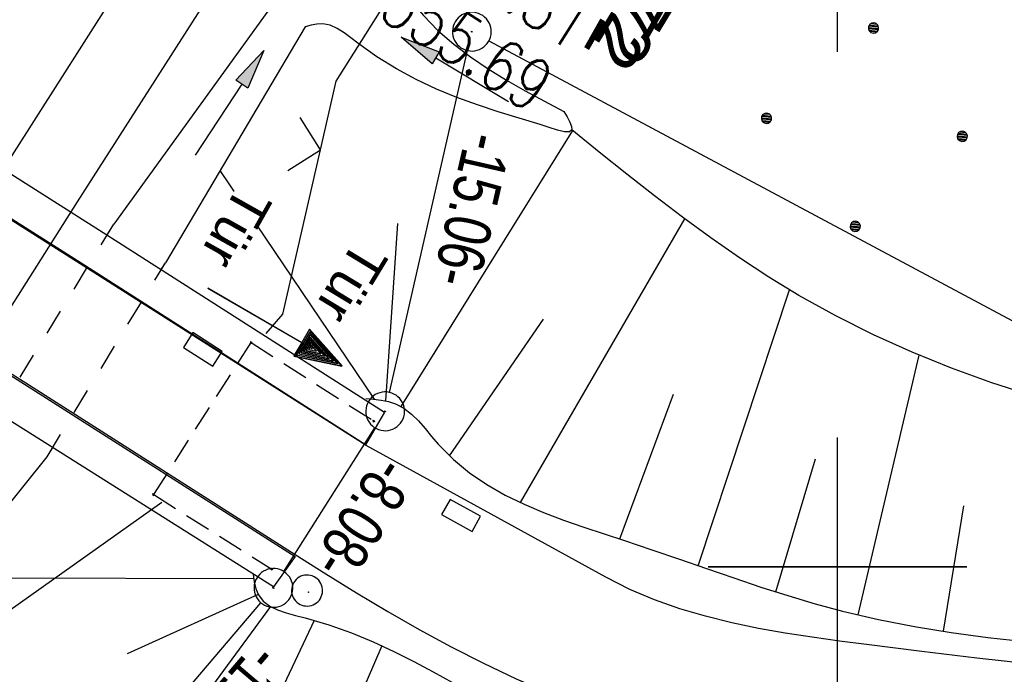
# Model space of a CAD drawing. Extents: x 509054 to 510069, y 459212 to 460305.
# Tile 58 of 66: x 509768 to 509806, y 460096 to 460121. Entities that reach past the tile are written whole.
import ezdxf
from ezdxf import colors
from ezdxf.entities.mleader import LeaderData, LeaderLine
from ezdxf.math import Vec2, Vec3

# ---------------------------------------------------------------- set-up
doc = ezdxf.new("R2010")
doc.units = 0
doc.header["$LTSCALE"] = 10
doc.header["$MEASUREMENT"] = 0
for name, pattern in [('AUSGEZOGEN', [0]), ('LT00', [0]), ('LT01', [0.2, 0.1, -0.1]), ('LT17', [0.15, 0.1, -0.05])]:
    doc.linetypes.add(name, pattern=pattern)
doc.layers.get('0').update_dxf_attribs({"linetype": 'LT00'})
for name, color, linetype in [('--EK_FBR', 1, 'LT00'), ('--EK_Schacht-Text', 5, 'LT00'), ('--EL_DFK_AB_L', 21, 'LT00'), ('--EL_DFK_AB_P', 7, 'LT00'), ('ABSTAND', 8, 'LT00'), ('DFK_AB_L', 21, 'LT00'), ('DFK_AB_P', 7, 'LT00'), ('DFK_KATASTER', 250, 'LT00'), ('DFK_NUTZUNG', 250, 'LT00'), ('DFK_TOPO-SYM', 252, 'LT00'), ('DFK_VERMPKT', 252, 'LT00'), ('FESTPKT_TEXT_A', 211, 'LT00'), ('FESTPKT_TEXT_B', 211, 'LT00'), ('PFEIL', 140, 'AUSGEZOGEN'), ('TOR_TEXT_A', 11, 'Continuous'), ('TOR_TEXT_B', 11, 'Continuous'), ('V109_AFBR_BAB', 250, 'LT00'), ('V109_BOESCH', 250, 'LT00'), ('V109_BOSCHUNG', 250, 'LT00'), ('V109_BR_KAPPE', 30, 'LT00'), ('V109_BR_WID', 30, 'LT17'), ('V109_GRABEN', 250, 'LT00'), ('V109_LD_MARK', 250, 'LT00'), ('V109_RASTER', 250, 'LT00'), ('V109_SINKK', 182, 'LT00'), ('V109_TOR', 10, 'LT00'), ('V109_ZAUN', 40, 'LT00'), ('V110_AFBR_BAB', 250, 'LT00'), ('V110_BOESCH', 250, 'LT00'), ('V110_BOSCHUNG', 250, 'LT00'), ('V110_BR_KAPPE', 30, 'LT00'), ('V110_BR_WID', 30, 'LT17'), ('V110_GRABEN', 250, 'LT00'), ('V110_LD_MARK', 250, 'LT00'), ('V110_RASTER', 250, 'LT00'), ('V110_SINKK', 182, 'LT00'), ('V110_TOR', 10, 'LT00'), ('V110_Verdeckt', 253, 'LT00'), ('V110_ZAUN', 40, 'LT00')]:
    doc.layers.add(name, color=color, linetype=linetype)
doc.styles.add('Beschrift', font='ARIAL.TTF')
doc.styles.add('schachtbeschriftung', font='romans.shx', dxfattribs={"width": 0.75, "height": 2})
doc.styles.get("Standard").update_dxf_attribs({"font": 'ARIAL.TTF'})

# ---------------------------------------------------------------- blocks, each defined once
blk = doc.blocks.new('SYMB7010')
at = {"color": 0, "linetype": 'ByBlock'}
for points in [[(-0.031408, 0.499213), (-0.093728, 0.49134), (-0.15457, 0.475719), (-0.212975, 0.452595), (-0.268021, 0.422333), (-0.31884, 0.385411), (-0.36463, 0.342411), (-0.40467, 0.29401), (-0.438329, 0.240973), (-0.465074, 0.184136), (-0.484486, 0.124395), (-0.496256, 0.062692), (-0.5002, 0)], [(0.5002, 0), (0.496256, 0.062692), (0.484485, 0.124395), (0.465074, 0.184136), (0.438329, 0.240973), (0.40467, 0.29401), (0.36463, 0.342411), (0.31884, 0.385411), (0.268021, 0.422333), (0.212975, 0.452595), (0.15457, 0.475719), (0.093728, 0.49134), (0.031408, 0.499213), (-0.031408, 0.499213)], [(-0.5002, 0), (-0.496256, -0.062692), (-0.484486, -0.124395), (-0.465075, -0.184136), (-0.438329, -0.240973), (-0.404671, -0.29401), (-0.36463, -0.342411), (-0.31884, -0.385411), (-0.268021, -0.422333), (-0.212975, -0.452595), (-0.154571, -0.475719), (-0.093728, -0.49134), (-0.031408, -0.499213), (0.031408, -0.499213)], [(0.031408, -0.499213), (0.093728, -0.491341), (0.15457, -0.475719), (0.212975, -0.452595), (0.268021, -0.422333), (0.31884, -0.385411), (0.36463, -0.342411), (0.404671, -0.294011), (0.438329, -0.240974), (0.465075, -0.184136), (0.484486, -0.124395), (0.496256, -0.062692), (0.500201, 0)]]:
    blk.add_lwpolyline(points, dxfattribs=at)
blk = doc.blocks.new('SYMB7301')
at = {"color": 0, "linetype": 'ByBlock'}
for p, q in [((-0.128693, 0), (0, 0.128693)), ((0, -0.128693), (-0.128693, 0)), ((0, 0.128693), (0.128693, 0)), ((0.128693, 0), (0, -0.128693)), ((0.000059, -0.009738), (0.000059, 0.009897)), ((-0.00901, -0.004339), (-0.002225, -0.009749))]:
    blk.add_line(p, q, dxfattribs=at)
for points in [[(-0.002225, 0.009749), (-0.00901, 0.004339), (-0.00901, -0.004339)], [(0.01, 0), (0.006235, 0.007818), (-0.002225, 0.009749)], [(-0.002225, -0.009749), (0.006235, -0.007818), (0.01, 0)]]:
    blk.add_lwpolyline(points, dxfattribs=at)
blk = doc.blocks.new('SYMB0003')
at = {"color": 0, "linetype": 'ByBlock'}
for p, q in [((-0.015712, 0), (0.010166, 0.012015)), ((0, -0.021257), (-0.015712, 0)), ((0.010166, 0.012015), (0, -0.021257))]:
    blk.add_line(p, q, dxfattribs=at)
for points in [[(-0.031395, 0.499013), (-0.093691, 0.491144), (-0.154509, 0.475528), (-0.21289, 0.452414), (-0.267913, 0.422164), (-0.318712, 0.385257), (-0.364484, 0.342274), (-0.404509, 0.293893), (-0.438154, 0.240877), (-0.464888, 0.184062), (-0.484292, 0.124345), (-0.496058, 0.062667), (-0.5, 0)], [(0.5, 0), (0.496057, 0.062667), (0.484292, 0.124345), (0.464888, 0.184062), (0.438153, 0.240877), (0.404509, 0.293893), (0.364484, 0.342274), (0.318712, 0.385257), (0.267913, 0.422164), (0.21289, 0.452414), (0.154509, 0.475528), (0.093691, 0.491144), (0.031395, 0.499013), (-0.031395, 0.499013)], [(-0.5, 0), (-0.496058, -0.062667), (-0.484292, -0.124345), (-0.464888, -0.184062), (-0.438154, -0.240877), (-0.404509, -0.293893), (-0.364485, -0.342274), (-0.318712, -0.385257), (-0.267914, -0.422164), (-0.21289, -0.452414), (-0.154509, -0.475529), (-0.093691, -0.491144), (-0.031395, -0.499014), (0.031395, -0.499014)], [(0.031395, -0.499014), (0.093691, -0.491144), (0.154509, -0.475529), (0.21289, -0.452414), (0.267914, -0.422164), (0.318712, -0.385257), (0.364485, -0.342274), (0.404509, -0.293893), (0.438154, -0.240877), (0.464889, -0.184062), (0.484292, -0.124345), (0.496058, -0.062667), (0.5, 0)]]:
    blk.add_lwpolyline(points, dxfattribs=at)
blk = doc.blocks.new('Ackerland7')
at = {"layer": 'DFK_NUTZUNG', "color": 0, "linetype": 'ByBlock'}
for p, q in [((-4, 3.928), (-4, 3.67)), ((-3.95, 3.628), (-3.95, 3.97)), ((-3.9, 3.99), (-3.9, 3.607)), ((-3.85, 3.601), (-3.85, 3.997)), ((-3.8, 3.99), (-3.8, 3.607)), ((-3.75, 3.628), (-3.75, 3.97)), ((-3.7, 3.928), (-3.7, 3.67)), ((3.7, 3.929), (3.7, 3.671)), ((3.75, 3.629), (3.75, 3.971)), ((3.8, 3.992), (3.8, 3.608)), ((3.85, 3.602), (3.85, 3.998)), ((3.9, 3.992), (3.9, 3.608)), ((3.95, 3.629), (3.95, 3.971)), ((4, 3.929), (4, 3.671)), ((-3.65, 3.798), (-3.65, 3.8)), ((4.05, 3.799), (4.05, 3.801)), ((-7.85, 0.129), (-7.85, -0.129)), ((-7.8, -0.171), (-7.8, 0.171)), ((-7.75, 0.192), (-7.75, -0.192)), ((-7.7, -0.198), (-7.7, 0.198)), ((-7.65, 0.192), (-7.65, -0.192)), ((-7.6, -0.171), (-7.6, 0.171)), ((-7.55, 0.129), (-7.55, -0.129)), ((-7.5, -0.001), (-7.5, 0.001)), ((-0.15, 0.129), (-0.15, -0.129)), ((-0.1, -0.171), (-0.1, 0.171)), ((-0.05, 0.192), (-0.05, -0.192)), ((0, -0.198), (0, 0.198)), ((0.05, 0.192), (0.05, -0.192)), ((0.1, -0.171), (0.1, 0.171)), ((0.15, 0.129), (0.15, -0.129)), ((0.2, -0.001), (0.2, 0.001)), ((7.55, 0.129), (7.55, -0.129)), ((7.6, -0.171), (7.6, 0.171)), ((7.65, 0.192), (7.65, -0.192)), ((7.7, -0.198), (7.7, 0.198)), ((7.75, 0.192), (7.75, -0.192)), ((7.8, -0.171), (7.8, 0.171)), ((7.85, 0.129), (7.85, -0.129)), ((7.9, -0.001), (7.9, 0.001)), ((-4, -3.671), (-4, -3.929)), ((-3.95, -3.971), (-3.95, -3.629)), ((-3.9, -3.608), (-3.9, -3.992)), ((-3.85, -3.998), (-3.85, -3.602)), ((-3.8, -3.608), (-3.8, -3.992)), ((-3.75, -3.971), (-3.75, -3.629)), ((-3.7, -3.671), (-3.7, -3.929)), ((-3.65, -3.801), (-3.65, -3.799)), ((3.7, -3.671), (3.7, -3.929)), ((3.75, -3.971), (3.75, -3.629)), ((3.8, -3.608), (3.8, -3.992)), ((3.85, -3.998), (3.85, -3.602)), ((3.9, -3.608), (3.9, -3.992)), ((3.95, -3.971), (3.95, -3.629)), ((4, -3.671), (4, -3.929)), ((4.05, -3.801), (4.05, -3.799))]:
    blk.add_line(p, q, dxfattribs=at)
for points in [[(-3.65, 3.799), (-3.67, 3.886), (-3.725, 3.955), (-3.805, 3.994), (-3.894, 3.994), (-3.975, 3.955), (-4.03, 3.886), (-4.05, 3.799), (-4.03, 3.712), (-3.975, 3.642), (-3.894, 3.604), (-3.805, 3.604), (-3.725, 3.642), (-3.67, 3.712), (-3.65, 3.799)], [(4.05, 3.8), (4.03, 3.887), (3.975, 3.956), (3.894, 3.995), (3.805, 3.995), (3.725, 3.956), (3.67, 3.887), (3.65, 3.8), (3.67, 3.713), (3.725, 3.644), (3.805, 3.605), (3.894, 3.605), (3.975, 3.644), (4.03, 3.713), (4.05, 3.8)], [(-7.5, 0), (-7.52, 0.087), (-7.575, 0.156), (-7.655, 0.195), (-7.744, 0.195), (-7.825, 0.156), (-7.88, 0.087), (-7.9, 0)], [(0.2, 0), (0.18, 0.087), (0.125, 0.156), (0.045, 0.195), (-0.044, 0.195), (-0.125, 0.156), (-0.18, 0.087), (-0.2, 0)], [(-0.2, 0), (-0.18, -0.087), (-0.125, -0.156), (-0.044, -0.195), (0.045, -0.195), (0.125, -0.156), (0.18, -0.087), (0.2, 0)], [(7.9, 0), (7.88, 0.087), (7.825, 0.156), (7.744, 0.195), (7.655, 0.195), (7.575, 0.156), (7.52, 0.087), (7.5, 0)], [(7.5, 0), (7.52, -0.087), (7.575, -0.156), (7.655, -0.195), (7.744, -0.195), (7.825, -0.156), (7.88, -0.087), (7.9, 0)], [(-7.9, 0), (-7.88, -0.087), (-7.825, -0.156), (-7.744, -0.195), (-7.655, -0.195), (-7.575, -0.156), (-7.52, -0.087), (-7.5, 0)], [(-3.65, -3.8), (-3.67, -3.713), (-3.725, -3.644), (-3.805, -3.605), (-3.894, -3.605), (-3.975, -3.644), (-4.03, -3.713), (-4.05, -3.8), (-4.03, -3.887), (-3.975, -3.956), (-3.894, -3.995), (-3.805, -3.995), (-3.725, -3.956), (-3.67, -3.887), (-3.65, -3.8)], [(4.05, -3.8), (4.03, -3.713), (3.975, -3.644), (3.894, -3.605), (3.805, -3.605), (3.725, -3.644), (3.67, -3.713), (3.65, -3.8), (3.67, -3.887), (3.725, -3.956), (3.805, -3.995), (3.894, -3.995), (3.975, -3.956), (4.03, -3.887), (4.05, -3.8)]]:
    blk.add_lwpolyline(points, dxfattribs=at)
blk = doc.blocks.new('Pfreil3')
at = {"layer": 'PFEIL'}
blk.add_hatch(color=256, dxfattribs=at).paths.add_polyline_path([(-1.549, 0.273), (-1.549, -0.273), (0, 0)])
for p, q in [((-1.549, 0), (-4.831, 0)), ((-1.549, -0.273), (-1.549, 0.273)), ((-1.549, 0.273), (0, 0)), ((0, 0), (-1.549, -0.273))]:
    blk.add_line(p, q, dxfattribs=at)
blk = doc.blocks.new('SYMB0652')
at = {"color": 0, "linetype": 'ByBlock'}
blk.add_lwpolyline([(-0.15, -0.075), (0.15, -0.075), (0.15, 0.075), (-0.15, 0.075), (-0.15, -0.075)], dxfattribs=at)
blk = doc.blocks.new('SYMB0011')
at = {"color": 0, "linetype": 'ByBlock'}
for p, q in [((0.5, 0), (-0.5, 0)), ((0, 0.5), (0, -0.5))]:
    blk.add_line(p, q, dxfattribs=at)
blk = doc.blocks.new('SYMB0070')
at = {"color": 0, "linetype": 'ByBlock'}
for p, q in [((0.5, 0), (0.2, 0.1)), ((0.2, 0.1), (0.2, 0)), ((0.468, 0), (0.21, 0.086)), ((0.21, 0.086), (0.21, -0.086)), ((-0.5, 0), (0.2, 0)), ((0.21, -0.086), (0.468, 0)), ((0.22, -0.072), (0.437, 0)), ((0.23, -0.058), (0.405, 0)), ((0.24, -0.045), (0.374, 0)), ((0.342, 0), (0.25, 0.031)), ((0.25, 0.031), (0.25, -0.031)), ((0.25, -0.031), (0.342, 0)), ((0.26, -0.017), (0.31, 0)), ((0.27, -0.003), (0.279, 0))]:
    blk.add_line(p, q, dxfattribs=at)
for points in [[(0.437, 0), (0.22, 0.072), (0.22, -0.072)], [(0.2, 0), (0.2, -0.1), (0.5, 0)], [(0.405, 0), (0.23, 0.058), (0.23, -0.058)], [(0.374, 0), (0.24, 0.045), (0.24, -0.045)], [(0.31, 0), (0.26, 0.017), (0.26, -0.017)], [(0.279, 0), (0.27, 0.003), (0.27, -0.003)]]:
    blk.add_lwpolyline(points, dxfattribs=at)
blk = doc.blocks.new('_None')
blk = doc.blocks.new('SYMB0024')
at = {"color": 0, "linetype": 'ByBlock'}
for p, q in [((-0.5, 0.5), (0, 0)), ((0, 0), (0.5, 0.5))]:
    blk.add_line(p, q, dxfattribs=at)

msp = doc.modelspace()

# ---------------------------------------------------------------- linework, layer by layer
at = {"layer": '--EK_FBR'}
for points in [[(509790.672, 460145.651), (509788.774, 460142.663), (509775.887, 460122.371), (509770.61, 460114.119), (509765.791, 460106.519), (509762.095, 460100.744), (509750.657, 460082.677), (509737.856, 460062.627)], [(509790.672, 460145.65), (509788.774, 460142.663), (509775.887, 460122.371), (509770.61, 460114.119), (509765.791, 460106.519), (509762.095, 460100.744), (509750.657, 460082.677), (509737.856, 460062.627)], [(509807.499, 460096.241), (509805.384, 460096.479), (509803.261, 460096.733), (509801.127, 460097), (509800.078, 460097.136), (509799.03, 460097.281), (509797.985, 460097.442), (509796.947, 460097.627), (509795.919, 460097.841), (509794.904, 460098.092), (509793.907, 460098.387), (509792.929, 460098.732), (509791.976, 460099.135), (509791.049, 460099.602), (509781.782, 460104.697), (509770.731, 460111.716), (509758.256, 460119.619)], [(509807.499, 460096.241), (509805.384, 460096.479), (509803.261, 460096.733), (509801.127, 460097), (509800.078, 460097.136), (509799.03, 460097.281), (509797.985, 460097.442), (509796.947, 460097.627), (509795.919, 460097.841), (509794.904, 460098.092), (509793.907, 460098.387), (509792.929, 460098.732), (509791.976, 460099.135), (509791.049, 460099.602), (509781.782, 460104.697), (509770.731, 460111.716), (509758.256, 460119.619)], [(509755.841, 460115.233), (509768.771, 460107.026), (509779.036, 460100.487), (509780.221, 460099.739), (509781.416, 460099.002), (509782.621, 460098.283), (509783.839, 460097.585), (509785.071, 460096.915), (509786.319, 460096.277), (509787.583, 460095.676), (509788.866, 460095.119), (509790.282, 460094.566), (509791.719, 460094.066), (509793.175, 460093.617), (509794.645, 460093.213), (509796.129, 460092.853), (509797.623, 460092.532), (509799.125, 460092.247), (509800.631, 460091.994), (509802.316, 460091.746), (509804.004, 460091.531), (509805.694, 460091.345), (509807.386, 460091.184)], [(509755.841, 460115.233), (509768.771, 460107.026), (509779.036, 460100.487), (509780.221, 460099.739), (509781.416, 460099.002), (509782.621, 460098.283), (509783.839, 460097.585), (509785.071, 460096.915), (509786.319, 460096.277), (509787.583, 460095.676), (509788.866, 460095.119), (509790.282, 460094.566), (509791.719, 460094.067), (509793.175, 460093.617), (509794.645, 460093.213), (509796.129, 460092.853), (509797.623, 460092.532), (509799.125, 460092.247), (509800.631, 460091.994), (509802.316, 460091.746), (509804.004, 460091.531), (509805.694, 460091.345), (509807.386, 460091.184)]]:
    msp.add_lwpolyline(points, dxfattribs=at)
at = {"layer": '--EL_DFK_AB_L'}
for p, q in [((509782.687, 460106.751), (509785.703, 460119.968)), ((509778.601, 460099.823), (509782.119, 460105.386)), ((509771.176, 460090.931), (509777.714, 460098.618))]:
    msp.add_line(p, q, dxfattribs=at)
at = {"layer": 'DFK_AB_L'}
for p, q in [((509782.687, 460106.751), (509785.703, 460119.968)), ((509778.601, 460099.823), (509782.119, 460105.386)), ((509771.176, 460090.931), (509777.714, 460098.618))]:
    msp.add_line(p, q, dxfattribs=at)
at = {"layer": 'DFK_KATASTER'}
msp.add_line((509786.531, 460120.346), (509807.699, 460109.014), dxfattribs=at)
at = {"layer": 'V109_AFBR_BAB'}
for points in [[(509790.672, 460145.651), (509788.774, 460142.663), (509775.887, 460122.371), (509770.61, 460114.119), (509765.791, 460106.519), (509762.095, 460100.744), (509750.657, 460082.677), (509737.856, 460062.627)], [(509807.499, 460096.241), (509805.384, 460096.479), (509803.261, 460096.733), (509801.127, 460097), (509800.078, 460097.136), (509799.03, 460097.281), (509797.985, 460097.442), (509796.947, 460097.627), (509795.919, 460097.841), (509794.904, 460098.092), (509793.907, 460098.387), (509792.929, 460098.732), (509791.976, 460099.135), (509791.049, 460099.602), (509781.782, 460104.697), (509770.731, 460111.716), (509758.256, 460119.619)], [(509755.841, 460115.233), (509768.771, 460107.026), (509779.036, 460100.487), (509780.221, 460099.739), (509781.416, 460099.002), (509782.621, 460098.283), (509783.839, 460097.585), (509785.071, 460096.915), (509786.319, 460096.277), (509787.583, 460095.676), (509788.866, 460095.119), (509790.282, 460094.566), (509791.719, 460094.066), (509793.175, 460093.617), (509794.645, 460093.213), (509796.129, 460092.853), (509797.623, 460092.532), (509799.125, 460092.247), (509800.631, 460091.994), (509802.316, 460091.746), (509804.004, 460091.531), (509805.694, 460091.345), (509807.386, 460091.184)]]:
    msp.add_lwpolyline(points, dxfattribs=at)
at = {"layer": 'V109_BOESCH'}
for points in [[(509807.537, 460106.617), (509805.965, 460107.125), (509804.416, 460107.686), (509802.892, 460108.302), (509801.396, 460108.974), (509799.933, 460109.707), (509798.504, 460110.501), (509797.35, 460111.205), (509796.22, 460111.948), (509795.109, 460112.724), (509794.014, 460113.527), (509792.933, 460114.352), (509791.862, 460115.193), (509790.797, 460116.045), (509789.736, 460116.903)], [(509781.77, 460106.517), (509782.071, 460106.491), (509782.367, 460106.454), (509782.653, 460106.396), (509782.922, 460106.308), (509783.241, 460106.137), (509783.531, 460105.911), (509783.802, 460105.645), (509784.06, 460105.353), (509784.314, 460105.05), (509784.571, 460104.75), (509785.155, 460104.159), (509785.785, 460103.64), (509786.454, 460103.183), (509787.157, 460102.781), (509787.888, 460102.424), (509788.642, 460102.105), (509789.412, 460101.814), (509790.193, 460101.543), (509790.98, 460101.283), (509791.766, 460101.025), (509792.833, 460100.666), (509793.891, 460100.301), (509794.943, 460099.935), (509795.991, 460099.575), (509797.038, 460099.225), (509798.086, 460098.891), (509799.138, 460098.579), (509800.197, 460098.294), (509801.584, 460097.97), (509802.984, 460097.697), (509804.396, 460097.467), (509805.819, 460097.277), (509807.25, 460097.121)], [(509777.412, 460099.703), (509777.457, 460099.422), (509777.52, 460099.156), (509777.617, 460098.918), (509777.803, 460098.677), (509778.056, 460098.489), (509778.359, 460098.342), (509778.698, 460098.225), (509779.058, 460098.125), (509779.426, 460098.031), (509780.346, 460097.76), (509781.219, 460097.449), (509782.053, 460097.106), (509782.853, 460096.736), (509783.626, 460096.346), (509784.379, 460095.942), (509785.118, 460095.533)]]:
    msp.add_lwpolyline(points, dxfattribs=at)
at = {"layer": 'V109_BOSCHUNG'}
for p, q in [((509783.141, 460106.199), (509789.771, 460116.874)), ((509782.107, 460106.483), (509776.14, 460115.33)), ((509782.546, 460106.421), (509783.014, 460113.276)), ((509787.745, 460102.49), (509794.097, 460113.465)), ((509794.613, 460100.05), (509798.152, 460110.71)), ((509785.003, 460104.303), (509788.639, 460109.585)), ((509800.805, 460098.146), (509803.159, 460108.189)), ((509791.59, 460101.083), (509793.659, 460106.685)), ((509797.615, 460099.039), (509799.148, 460104.181)), ((509804.104, 460097.512), (509804.886, 460102.37)), ((509777.437, 460099.538), (509766.392, 460099.57)), ((509777.607, 460098.937), (509772.545, 460096.637)), ((509778.089, 460098.47), (509771.366, 460089.36)), ((509779.779, 460097.933), (509777.361, 460092.821)), ((509782.389, 460096.954), (509778.039, 460086.925))]:
    msp.add_line(p, q, dxfattribs=at)
at = {"layer": 'V109_BR_KAPPE'}
for points in [[(509782.49, 460105.98), (509781.765, 460104.726), (509770.774, 460111.752), (509758.307, 460119.649), (509743.274, 460129.208), (509734.864, 460134.491), (509735.673, 460135.758), (509744.088, 460130.433), (509758.848, 460121.037), (509771.625, 460112.938), (509782.49, 460105.98)], [(509779.043, 460100.408), (509778.199, 460099.23), (509767.701, 460105.856), (509754.884, 460114.049), (509741.512, 460122.52), (509731.373, 460128.986), (509732.145, 460130.257), (509742.462, 460123.65), (509755.848, 460115.176), (509768.714, 460106.974), (509779.043, 460100.408)]]:
    msp.add_lwpolyline(points, dxfattribs=at)
at = {"layer": 'V109_BR_WID'}
for p, q in [((509773.575, 460102.796), (509777.341, 460108.676)), ((509777.341, 460108.676), (509782.084, 460105.639)), ((509773.575, 460102.796), (509778.139, 460099.916))]:
    msp.add_line(p, q, dxfattribs=at)
at = {"layer": 'V109_GRABEN'}
for p, q in [((509771.777, 460112.841), (509772.034, 460113.261)), ((509773.866, 460111.502), (509774.024, 460111.761)), ((509769.455, 460104.265), (509769.668, 460104.615))]:
    msp.add_line(p, q, dxfattribs=at)
for points in [[(509792.709, 460144.502), (509792.332, 460143.93), (509790.736, 460141.491), (509788.914, 460138.682), (509787.103, 460135.867), (509785.301, 460133.045), (509783.507, 460130.219), (509781.718, 460127.389), (509779.932, 460124.556), (509778.149, 460121.723), (509772.034, 460113.261)], [(509794.518, 460143.483), (509792.519, 460140.462), (509782.751, 460125.93), (509782.629, 460125.528), (509782.524, 460125.127), (509782.455, 460124.726), (509782.44, 460124.326), (509782.5, 460123.889), (509782.629, 460123.458), (509782.812, 460123.039), (509783.032, 460122.634), (509783.484, 460121.948), (509783.996, 460121.32), (509784.559, 460120.744), (509785.169, 460120.214), (509785.817, 460119.722), (509786.499, 460119.262), (509787.206, 460118.829), (509787.933, 460118.414), (509788.673, 460118.013), (509789.42, 460117.618)], [(509788.512, 460117.109), (509787.702, 460117.351), (509786.893, 460117.602), (509786.089, 460117.868), (509785.291, 460118.159), (509784.501, 460118.481), (509783.72, 460118.845), (509782.952, 460119.256), (509782.198, 460119.724), (509781.46, 460120.257), (509781.198, 460120.463), (509780.934, 460120.66), (509780.667, 460120.827), (509780.391, 460120.947), (509780.104, 460120.999), (509779.884, 460120.987), (509779.66, 460120.945), (509779.432, 460120.886), (509774.024, 460111.761)], [(509789.42, 460117.618), (509789.548, 460117.401), (509789.657, 460117.199), (509789.726, 460117.028), (509789.736, 460116.903), (509789.643, 460116.826), (509789.449, 460116.828), (509789.179, 460116.889), (509788.858, 460116.989), (509788.512, 460117.109)], [(509766.617, 460100.742), (509769.455, 460104.265)]]:
    msp.add_lwpolyline(points, dxfattribs=at)
at = {"layer": 'V109_LD_MARK'}
msp.add_lwpolyline([(509725.844, 460049.574), (509728.672, 460054.019), (509735.084, 460064.092), (509741.498, 460074.164), (509747.914, 460084.235), (509754.33, 460094.306), (509760.746, 460104.376), (509767.161, 460114.448), (509773.575, 460124.519), (509779.988, 460134.593), (509786.398, 460144.667), (509787.986, 460147.165)], dxfattribs=at)
at = {"layer": 'V109_RASTER'}
for p, q in [((509800, 460095), (509800, 460105)), ((509805.001, 460100), (509795.001, 460100))]:
    msp.add_line(p, q, dxfattribs=at)
at = {"layer": 'V109_ZAUN'}
msp.add_line((509766.86, 460097.518), (509773.887, 460102.507), dxfattribs=at)
for points in [[(509780.019, 460116.125), (509780.631, 460118.789), (509787.167, 460129.17)], [(509777.918, 460109.031), (509778.561, 460109.769), (509780.019, 460116.125)]]:
    msp.add_lwpolyline(points, dxfattribs=at)
at = {"layer": 'V110_AFBR_BAB'}
for points in [[(509790.672, 460145.65), (509788.774, 460142.663), (509775.887, 460122.371), (509770.61, 460114.119), (509765.791, 460106.519), (509762.095, 460100.744), (509750.657, 460082.677), (509737.856, 460062.627)], [(509807.499, 460096.241), (509805.384, 460096.479), (509803.261, 460096.733), (509801.127, 460097), (509800.078, 460097.136), (509799.03, 460097.281), (509797.985, 460097.442), (509796.947, 460097.627), (509795.919, 460097.841), (509794.904, 460098.092), (509793.907, 460098.387), (509792.929, 460098.732), (509791.976, 460099.135), (509791.049, 460099.602), (509781.782, 460104.697), (509770.731, 460111.716), (509758.256, 460119.619)], [(509755.841, 460115.233), (509768.771, 460107.026), (509779.036, 460100.487), (509780.221, 460099.739), (509781.416, 460099.002), (509782.621, 460098.283), (509783.839, 460097.585), (509785.071, 460096.915), (509786.319, 460096.277), (509787.583, 460095.676), (509788.866, 460095.119), (509790.282, 460094.566), (509791.719, 460094.067), (509793.175, 460093.617), (509794.645, 460093.213), (509796.129, 460092.853), (509797.623, 460092.532), (509799.125, 460092.247), (509800.631, 460091.994), (509802.316, 460091.746), (509804.004, 460091.531), (509805.694, 460091.345), (509807.386, 460091.184)]]:
    msp.add_lwpolyline(points, dxfattribs=at)
at = {"layer": 'V110_BOESCH'}
for points in [[(509807.537, 460106.617), (509805.965, 460107.125), (509804.416, 460107.686), (509802.892, 460108.302), (509801.396, 460108.974), (509799.933, 460109.707), (509798.504, 460110.501), (509797.35, 460111.205), (509796.22, 460111.948), (509795.109, 460112.724), (509794.014, 460113.527), (509792.933, 460114.352), (509791.862, 460115.193), (509790.797, 460116.045), (509789.736, 460116.903)], [(509781.77, 460106.517), (509782.071, 460106.491), (509782.367, 460106.454), (509782.653, 460106.396), (509782.922, 460106.308), (509783.241, 460106.137), (509783.531, 460105.911), (509783.802, 460105.645), (509784.06, 460105.353), (509784.314, 460105.05), (509784.571, 460104.75), (509785.155, 460104.159), (509785.785, 460103.639), (509786.454, 460103.183), (509787.157, 460102.781), (509787.888, 460102.424), (509788.642, 460102.105), (509789.412, 460101.814), (509790.193, 460101.543), (509790.98, 460101.283), (509791.766, 460101.025), (509792.833, 460100.666), (509793.891, 460100.301), (509794.943, 460099.935), (509795.991, 460099.575), (509797.038, 460099.225), (509798.086, 460098.891), (509799.138, 460098.579), (509800.197, 460098.294), (509801.584, 460097.97), (509802.984, 460097.697), (509804.396, 460097.467), (509805.819, 460097.277), (509807.25, 460097.121)], [(509777.412, 460099.703), (509777.457, 460099.422), (509777.52, 460099.156), (509777.617, 460098.918), (509777.804, 460098.677), (509778.056, 460098.489), (509778.359, 460098.342), (509778.698, 460098.225), (509779.058, 460098.125), (509779.426, 460098.031), (509780.346, 460097.76), (509781.219, 460097.449), (509782.053, 460097.106), (509782.853, 460096.735), (509783.627, 460096.346), (509784.379, 460095.942), (509785.118, 460095.533)]]:
    msp.add_lwpolyline(points, dxfattribs=at)
at = {"layer": 'V110_BOSCHUNG'}
for p, q in [((509783.141, 460106.199), (509789.771, 460116.874)), ((509782.107, 460106.483), (509776.14, 460115.33)), ((509782.546, 460106.421), (509783.015, 460113.276)), ((509787.745, 460102.49), (509794.097, 460113.465)), ((509794.613, 460100.05), (509798.152, 460110.71)), ((509785.003, 460104.303), (509788.639, 460109.585)), ((509800.805, 460098.146), (509803.159, 460108.189)), ((509791.59, 460101.083), (509793.659, 460106.685)), ((509797.615, 460099.039), (509799.148, 460104.181)), ((509804.104, 460097.512), (509804.886, 460102.37)), ((509777.437, 460099.538), (509766.393, 460099.57)), ((509777.607, 460098.937), (509772.545, 460096.637)), ((509778.089, 460098.47), (509771.366, 460089.359)), ((509779.779, 460097.933), (509777.361, 460092.821)), ((509782.389, 460096.954), (509778.039, 460086.925))]:
    msp.add_line(p, q, dxfattribs=at)
at = {"layer": 'V110_BR_WID'}
for p, q in [((509773.575, 460102.796), (509777.341, 460108.676)), ((509777.341, 460108.676), (509782.084, 460105.639)), ((509773.575, 460102.796), (509778.139, 460099.916))]:
    msp.add_line(p, q, dxfattribs=at)
at = {"layer": 'V110_GRABEN'}
for p, q in [((509771.777, 460112.841), (509772.035, 460113.26)), ((509773.867, 460111.502), (509774.024, 460111.761)), ((509769.455, 460104.265), (509769.668, 460104.615))]:
    msp.add_line(p, q, dxfattribs=at)
for points in [[(509792.709, 460144.502), (509792.332, 460143.93), (509790.736, 460141.491), (509788.914, 460138.682), (509787.103, 460135.867), (509785.301, 460133.045), (509783.507, 460130.219), (509781.718, 460127.389), (509779.932, 460124.556), (509778.149, 460121.723), (509772.035, 460113.26)], [(509794.518, 460143.483), (509792.519, 460140.462), (509782.751, 460125.93), (509782.629, 460125.528), (509782.524, 460125.127), (509782.455, 460124.726), (509782.44, 460124.326), (509782.5, 460123.889), (509782.629, 460123.458), (509782.812, 460123.039), (509783.032, 460122.634), (509783.484, 460121.948), (509783.996, 460121.32), (509784.559, 460120.744), (509785.169, 460120.214), (509785.817, 460119.722), (509786.499, 460119.262), (509787.206, 460118.829), (509787.933, 460118.414), (509788.673, 460118.013), (509789.42, 460117.618)], [(509788.512, 460117.109), (509787.702, 460117.352), (509786.893, 460117.602), (509786.089, 460117.868), (509785.291, 460118.158), (509784.501, 460118.481), (509783.72, 460118.845), (509782.952, 460119.256), (509782.198, 460119.724), (509781.46, 460120.257), (509781.198, 460120.463), (509780.934, 460120.66), (509780.667, 460120.827), (509780.391, 460120.947), (509780.104, 460120.999), (509779.884, 460120.987), (509779.66, 460120.945), (509779.432, 460120.886), (509774.024, 460111.761)], [(509789.42, 460117.618), (509789.548, 460117.401), (509789.657, 460117.199), (509789.726, 460117.028), (509789.736, 460116.903), (509789.643, 460116.826), (509789.449, 460116.828), (509789.179, 460116.889), (509788.858, 460116.989), (509788.512, 460117.109)], [(509766.617, 460100.742), (509769.455, 460104.265)]]:
    msp.add_lwpolyline(points, dxfattribs=at)
at = {"layer": 'V110_LD_MARK'}
msp.add_lwpolyline([(509697.14, 460004.401), (509709.452, 460023.789), (509715.855, 460033.868), (509722.262, 460043.944), (509728.672, 460054.019), (509735.084, 460064.092), (509741.498, 460074.164), (509747.914, 460084.235), (509754.33, 460094.306), (509760.746, 460104.377), (509767.161, 460114.448), (509773.575, 460124.519), (509779.988, 460134.592), (509786.398, 460144.667), (509787.986, 460147.165)], dxfattribs=at)
at = {"layer": 'V110_RASTER'}
for p, q in [((509800, 460119.92), (509800, 460140.393)), ((509800, 460095), (509800, 460105)), ((509795.001, 460100), (509805.001, 460100))]:
    msp.add_line(p, q, dxfattribs=at)
at = {"layer": 'V110_Verdeckt', "linetype": 'LT01'}
for p, q in [((509767.359, 460105.633), (509772.035, 460113.26)), ((509769.455, 460104.265), (509774.024, 460111.761))]:
    msp.add_line(p, q, dxfattribs=at)
at = {"layer": 'V110_ZAUN'}
msp.add_line((509766.86, 460097.518), (509773.887, 460102.507), dxfattribs=at)
for points in [[(509780.02, 460116.125), (509780.631, 460118.789), (509787.167, 460129.17)], [(509777.918, 460109.031), (509778.561, 460109.769), (509780.02, 460116.125)]]:
    msp.add_lwpolyline(points, dxfattribs=at)

# ---------------------------------------------------------------- block references
at = {"layer": '--EL_DFK_AB_P', "xscale": 1.500000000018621, "yscale": 1.5, "zscale": 1.5, "rotation": 264.7377099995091}
for p in [(509785.87, 460120.7), (509782.52, 460106.019), (509778.2, 460099.19)]:
    msp.add_blockref('SYMB0003', p, dxfattribs=at)
at = {"layer": 'DFK_AB_P', "xscale": 1.500000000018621, "yscale": 1.5, "zscale": 1.5, "rotation": 264.7377099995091}
for p in [(509785.87, 460120.7), (509782.52, 460106.019), (509778.2, 460099.19)]:
    msp.add_blockref('SYMB0003', p, dxfattribs=at)
at = {"layer": 'DFK_NUTZUNG', "rotation": 264.7376999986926}
msp.add_blockref('Ackerland7', (509801.396, 460120.838), dxfattribs=at)
at = {"layer": 'DFK_TOPO-SYM', "xscale": 0.09999999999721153, "yscale": 0.09999999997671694, "zscale": 0.1, "rotation": 0.001159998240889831}
msp.add_blockref('SYMB7301', (509779.56, 460099.02), dxfattribs=at)
at = {"layer": 'DFK_VERMPKT', "xscale": 1.200000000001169, "yscale": 1.200000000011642, "zscale": 1.2, "rotation": 264.7377100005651}
msp.add_blockref('SYMB7010', (509779.5, 460099.089), dxfattribs=at)
at = {"layer": 'PFEIL'}
for p, rotation in [((509783.143, 460120.481), 149.0516138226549), ((509777.827, 460119.965), 56.72984969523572)]:
    msp.add_blockref('Pfreil3', p, dxfattribs=dict(at, rotation=rotation))
at = {"layer": 'V109_BR_WID', "xscale": 0.1000000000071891, "yscale": 0.09999999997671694, "zscale": 0.1, "rotation": 238.7303999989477}
for p in [(509777.341, 460108.676), (509782.084, 460105.639), (509773.575, 460102.796), (509778.139, 460099.916)]:
    msp.add_blockref('SYMB0011', p, dxfattribs=at)
at = {"layer": 'V109_SINKK', "zscale": 4.5}
for p, xscale, yscale, rotation in [((509775.47, 460108.415), 4.500000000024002, 4.500000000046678, 327.5783586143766), ((509785.456, 460101.994), 4.500000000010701, 4.499999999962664, 331.1980524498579)]:
    msp.add_blockref('SYMB0652', p, dxfattribs=dict(at, xscale=xscale, yscale=yscale, rotation=rotation))
at = {"layer": 'V109_TOR', "xscale": 6.000000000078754, "yscale": 5.999999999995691, "zscale": 6, "rotation": 329.6064838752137}
msp.add_blockref('SYMB0070', (509778.257, 460109.282), dxfattribs=at)
at = {"layer": 'V109_ZAUN', "xscale": 2.099999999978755, "yscale": 2.099999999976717, "zscale": 2.1, "rotation": 77.07245000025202}
msp.add_blockref('SYMB0024', (509780.019, 460116.125), dxfattribs=at)
at = {"layer": 'V110_BR_WID', "xscale": 0.09999999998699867, "yscale": 0.09999999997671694, "zscale": 0.1, "rotation": 240.5924999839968}
for p in [(509777.341, 460108.676), (509782.084, 460105.639), (509773.575, 460102.796), (509778.139, 460099.916)]:
    msp.add_blockref('SYMB0011', p, dxfattribs=at)
at = {"layer": 'V110_SINKK', "zscale": 4.5}
for p, xscale, yscale, rotation in [((509775.47, 460108.415), 4.500000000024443, 4.500000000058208, 327.5784756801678), ((509785.456, 460101.994), 4.500000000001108, 4.5, 151.1979192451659)]:
    msp.add_blockref('SYMB0652', p, dxfattribs=dict(at, xscale=xscale, yscale=yscale, rotation=rotation))
at = {"layer": 'V110_TOR', "xscale": 5.999999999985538, "yscale": 5.999999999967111, "zscale": 6, "rotation": 329.9280403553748}
msp.add_blockref('SYMB0070', (509778.257, 460109.282), dxfattribs=at)
at = {"layer": 'V110_ZAUN', "xscale": 2.099999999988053, "yscale": 2.099999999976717, "zscale": 2.1, "rotation": 77.07302999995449}
msp.add_blockref('SYMB0024', (509780.02, 460116.125), dxfattribs=at)

# ---------------------------------------------------------------- texts
at = {"layer": '--EK_Schacht-Text', "style": 'schachtbeschriftung', "width": 0.75}
for s, p in [('D=356.81', (509781.213, 460125.298)), ('S=355.69', (509779.671, 460122.866))]:
    msp.add_text(s, height=2, rotation=-32.3618, dxfattribs=at).set_placement(p)
at = {"layer": 'ABSTAND', "width": 0.75}
for s, rotation, p in [(' -15.06-', -102.8558, (509785.784, 460117.408)), (' -8.08-', -122.3122, (509782.537, 460104.833)), (' -11.59-', -130.3812, (509777.81, 460097.549))]:
    msp.add_text(s, height=1.8, rotation=rotation, dxfattribs=at).set_placement(p)
at = {"layer": 'TOR_TEXT_B', "insert": (509781.367, 460112.735), "char_height": 1.5, "attachment_point": 7, "rotation": 238.7304, "style": 'Beschrift'}
msp.add_mtext('Tür', dxfattribs=at)

# ---------------------------------------------------------------- leaders
at = {"layer": 'FESTPKT_TEXT_A'}
ml = msp.add_multileader_mtext('Standard', dxfattribs=at)
ml.set_content('{\\H0.09x;\\P\\H11.111x; 16572 \\~\\P\\H0.09x;   }', color=256)
ml.set_leader_properties(color=256, linetype='ByLayer', lineweight=-1)
ml.set_arrow_properties(name='NONE')
ml.build(insert=Vec2(0, 0))
ml.multileader.update_dxf_attribs({"has_text_frame": 1, "text_left_attachment_type": 2, "text_right_attachment_type": 2, "dogleg_length": 1, "arrow_head_size": 0.18})
ctx = ml.context
ctx.base_point, ctx.char_height, ctx.arrow_head_size, ctx.landing_gap_size, ctx.plane_origin, ctx.plane_x_axis, ctx.plane_y_axis = Vec3(509795.037, 460127.37), 2, 0.18, 0.3, Vec3(509791.499, 460129.943), Vec3(-0.491018, -0.87115), Vec3(0.87115, -0.491018)
ctx.left_attachment, ctx.right_attachment = 2, 2
notes = []
notes.append((ctx, [(0, (1, 1, 0), (509795.528, 460128.241), (-0.491018, -0.87115), 1, [(0, [(509793.047, 460129.341)], 0, [])])]))
ctx.mtext.insert, ctx.mtext.text_direction, ctx.mtext.rotation, ctx.mtext.line_spacing_factor, ctx.mtext.flow_direction = Vec3(509796.263, 460126.334), Vec3(-0.491018, -0.87115), -0.486947, 0.7, 5
at = {"layer": 'FESTPKT_TEXT_B'}
ml = msp.add_multileader_mtext('Standard', dxfattribs=at)
ml.set_content('{\\H0.09x;\\P\\H11.111x; 16572 \\~\\P\\H0.09x;   }', color=256)
ml.set_leader_properties(color=256, linetype='ByLayer', lineweight=-1)
ml.set_arrow_properties(name='NONE')
ml.build(insert=Vec2(0, 0))
ml.multileader.update_dxf_attribs({"has_text_frame": 1, "text_left_attachment_type": 2, "text_right_attachment_type": 2, "dogleg_length": 1, "arrow_head_size": 0.18})
ctx = ml.context
ctx.base_point, ctx.char_height, ctx.arrow_head_size, ctx.landing_gap_size, ctx.plane_origin, ctx.plane_x_axis, ctx.plane_y_axis = Vec3(509795.663, 460127.499), 2, 0.18, 0.3, Vec3(509791.167, 460134.88), Vec3(-0.519066, -0.854734), Vec3(0.854734, -0.519066)
ctx.left_attachment, ctx.right_attachment = 2, 2
notes.append((ctx, [(0, (1, 1, 0), (509796.182, 460128.353), (-0.519066, -0.854734), 1, [(0, [(509793.05, 460129.361)], 0, [])])]))
ctx.mtext.insert, ctx.mtext.text_direction, ctx.mtext.rotation, ctx.mtext.line_spacing_factor, ctx.mtext.flow_direction = Vec3(509796.855, 460126.424), Vec3(-0.519066, -0.854734), -0.519447, 0.7, 5
for ctx, leaders in notes:
    for number, flags, end, landing, length, lines in leaders:
        leader = LeaderData()
        leader.index, (leader.has_last_leader_line, leader.has_dogleg_vector, leader.attachment_direction) = number, flags
        leader.last_leader_point, leader.dogleg_vector, leader.dogleg_length = Vec3(end), Vec3(landing), length
        for number, points, colour, breaks in lines:
            line = LeaderLine()
            line.index, line.vertices, line.color, line.breaks = number, Vec3.list(points), colors.encode_raw_color(colour), breaks
            leader.lines.append(line)
        ctx.leaders.append(leader)

# ---------------------------------------------------------------- next in the draw order: texts
at = {"layer": 'TOR_TEXT_A', "insert": (509776.856, 460114.864), "char_height": 1.5, "attachment_point": 7, "rotation": 240.5925, "style": 'Beschrift', "bg_fill": 3, "box_fill_scale": 1, "bg_fill_color": 256, "bg_fill_transparency": 2954267}
msp.add_mtext('Tür', dxfattribs=at)

# ---------------------------------------------------------------- next in the draw order: linework, layer by layer
at = {"layer": 'V110_BR_KAPPE'}
for points in [[(509782.49, 460105.98), (509781.765, 460104.726), (509770.774, 460111.752), (509758.307, 460119.649), (509743.274, 460129.208), (509734.864, 460134.491), (509735.673, 460135.758), (509744.088, 460130.433), (509758.848, 460121.037), (509771.625, 460112.938), (509782.49, 460105.98)], [(509779.043, 460100.408), (509778.199, 460099.23), (509767.701, 460105.856), (509754.884, 460114.049), (509741.512, 460122.52), (509731.373, 460128.986), (509732.145, 460130.257), (509742.462, 460123.65), (509755.848, 460115.176), (509768.714, 460106.974), (509779.043, 460100.408)]]:
    msp.add_lwpolyline(points, dxfattribs=at)

doc.saveas('drawing.dxf')
